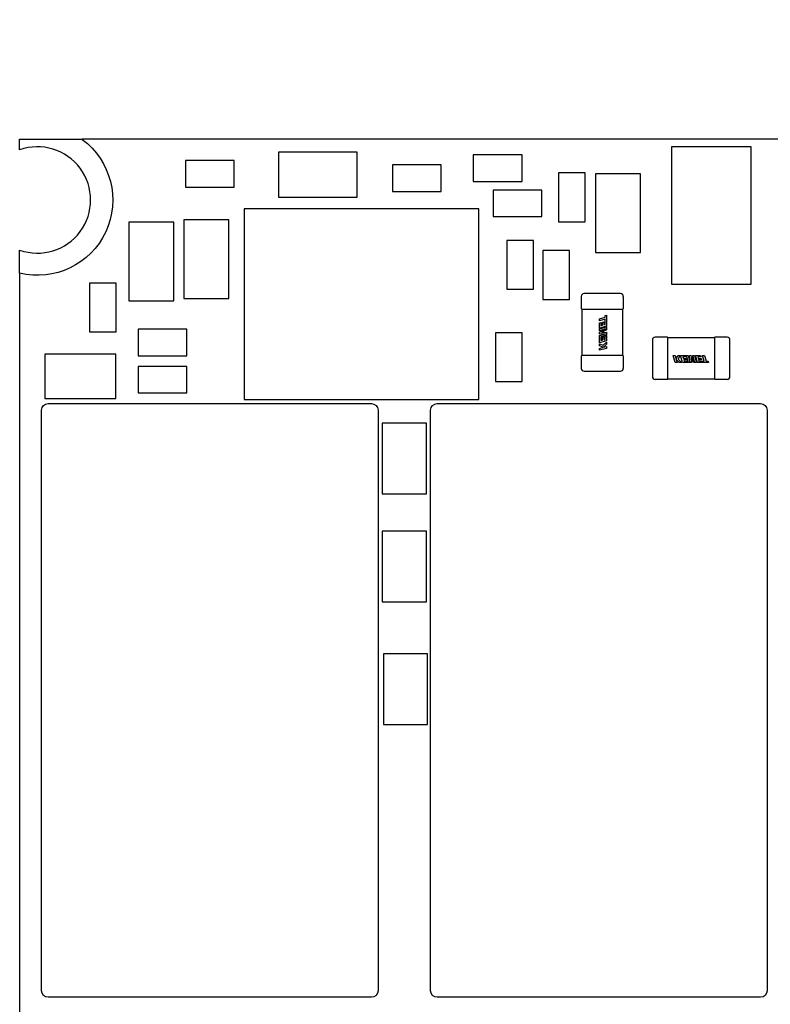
# Model space of a CAD drawing. Header units: millimetres. Extents: x 4 to 585, y 130 to 416.
# Tile 24 of 100: x 319 to 336, y 162 to 184. Entities that reach past the tile are written whole.
import ezdxf

# ---------------------------------------------------------------- set-up
doc = ezdxf.new("R2010")
doc.units = ezdxf.units.MM
doc.header["$LTSCALE"] = 0.75
doc.layers.add('Dimensions', color=7, linetype='Continuous', lineweight=13)
doc.layers.add('Visible', color=7, linetype='Continuous', lineweight=25)
doc.styles.get("Standard").update_dxf_attribs({"font": 'cour.ttf'})
doc.dimstyles.new('ISO-25', dxfattribs={"dimtxt": 2.5, "dimasz": 2.5, "dimexe": 1.5, "dimexo": 1.5, "dimgap": 1, "dimtad": 1, "dimdec": 1, "dimdsep": 46, "dimtxsty": 'Standard', "dimcen": 0, "dimclrd": 256, "dimclre": 256, "dimclrt": 256, "dimazin": 2, "dimtp": 0.1, "dimtm": 0.1, "dimtfac": 0.72, "dimtdec": 1, "dimtmove": 0, "dimatfit": 3, "dimfxl": 1, "dimarcsym": 0})

# ---------------------------------------------------------------- blocks, each defined once
blk = doc.blocks.new('*D66')
at = {"layer": 'Defpoints', "color": 0, "transparency": 16777216}
for p in [(365.906998, 168.828999), (374.653969, 168.828999)]:
    blk.add_point(p, dxfattribs=at)
at = {"layer": 'Dimensions', "lineweight": -2, "transparency": 16777216}
blk.add_line((367.406998, 168.828999), (385.303542, 168.828999), dxfattribs=at)
at = {"layer": 'Dimensions', "transparency": 16777216, "insert": (380.478756, 171.233913), "char_height": 2.5, "attachment_point": 5}
blk.add_mtext('20.1', dxfattribs=at)
blk = doc.blocks.new('*D67')
at = {"layer": 'Defpoints', "color": 0, "transparency": 16777216}
for p in [(365.906998, 184.577273), (365.906998, 168.828999)]:
    blk.add_point(p, dxfattribs=at)
at = {"layer": 'Dimensions', "lineweight": -2, "transparency": 16777216}
blk.add_line((365.906998, 170.328999), (365.906998, 195.096504), dxfattribs=at)
at = {"layer": 'Dimensions', "transparency": 16777216, "insert": (363.502084, 190.336888), "char_height": 2.5, "attachment_point": 5, "rotation": 90}
blk.add_mtext('46.7', dxfattribs=at)
blk = doc.blocks.new('*D68')
at = {"layer": 'Defpoints', "color": 0, "transparency": 16777216}
for p in [(352.154398, 184.577273), (352.154398, 178.958599)]:
    blk.add_point(p, dxfattribs=at)
at = {"layer": 'Dimensions', "lineweight": -2, "transparency": 16777216}
blk.add_line((352.154398, 180.458599), (352.154398, 189.976846), dxfattribs=at)
at = {"layer": 'Dimensions', "transparency": 16777216, "insert": (349.749484, 187.777059), "char_height": 2.5, "attachment_point": 5, "rotation": 90}
blk.add_mtext('33', dxfattribs=at)
blk = doc.blocks.new('*D69')
at = {"layer": 'Defpoints', "color": 0, "transparency": 16777216}
for p in [(352.154398, 178.958599), (374.653969, 178.958599)]:
    blk.add_point(p, dxfattribs=at)
at = {"layer": 'Dimensions', "lineweight": -2, "transparency": 16777216}
blk.add_line((353.654398, 178.958599), (385.305679, 178.958599), dxfattribs=at)
at = {"layer": 'Dimensions', "transparency": 16777216, "insert": (380.479824, 181.363513), "char_height": 2.5, "attachment_point": 5}
blk.add_mtext('30.3', dxfattribs=at)

msp = doc.modelspace()

# ---------------------------------------------------------------- linework, layer by layer
at = {"layer": 'Visible'}
for p, q in [((319.196, 181.187, 1.561), (320.608, 181.187, 1.561)), ((319.196, 180.949, 1.561), (319.196, 181.187, 1.561)), ((368.196, 181.187, 1.529), (320.608, 181.187, 1.529)), ((326.816, 180.894, 2.505), (325.038, 180.894, 2.505)), ((325.038, 180.894, 2.505), (325.038, 179.878, 2.505)), ((326.816, 179.878, 2.505), (326.816, 180.894, 2.505)), ((335.717, 181.021, 3.005), (333.917, 181.021, 3.005)), ((333.917, 181.021, 3.005), (333.917, 177.921, 3.005)), ((335.717, 177.921, 3.005), (335.717, 181.021, 3.005)), ((324.039, 180.711, 2.105), (322.939, 180.711, 2.105)), ((322.939, 180.711, 2.105), (322.939, 180.111, 2.105)), ((324.039, 180.111, 2.105), (324.039, 180.711, 2.105)), ((330.541, 180.838, 2.105), (329.441, 180.838, 2.105)), ((329.441, 180.838, 2.105), (329.441, 180.238, 2.105)), ((330.541, 180.238, 2.105), (330.541, 180.838, 2.105)), ((328.713, 180.61, 2.105), (327.613, 180.61, 2.105)), ((327.613, 180.61, 2.105), (327.613, 180.01, 2.105)), ((328.713, 180.01, 2.105), (328.713, 180.61, 2.105)), ((329.441, 180.238, 2.105), (330.541, 180.238, 2.105)), ((331.968, 180.428, 2.105), (331.368, 180.428, 2.105)), ((331.368, 180.428, 2.105), (331.368, 179.328, 2.105)), ((331.968, 179.328, 2.105), (331.968, 180.428, 2.105)), ((333.217, 180.411, 2.505), (332.201, 180.411, 2.505)), ((332.201, 180.411, 2.505), (332.201, 178.633, 2.505)), ((333.217, 178.633, 2.505), (333.217, 180.411, 2.505)), ((322.939, 180.111, 2.105), (324.039, 180.111, 2.105)), ((327.613, 180.01, 2.105), (328.713, 180.01, 2.105)), ((330.988, 180.043, 2.105), (329.888, 180.043, 2.105)), ((329.888, 180.043, 2.105), (329.888, 179.443, 2.105)), ((330.988, 179.443, 2.105), (330.988, 180.043, 2.105)), ((325.038, 179.878, 2.505), (326.816, 179.878, 2.505)), ((329.568, 179.615, 2.555), (324.268, 179.615, 2.555)), ((324.268, 179.615, 2.555), (324.268, 175.315, 2.555)), ((329.568, 175.315, 2.555), (329.568, 179.615, 2.555)), ((323.921, 179.37, 2.505), (322.905, 179.37, 2.505)), ((322.905, 179.37, 2.505), (322.905, 177.592, 2.505)), ((323.921, 177.592, 2.505), (323.921, 179.37, 2.505)), ((329.888, 179.443, 2.105), (330.988, 179.443, 2.105)), ((331.368, 179.328, 2.105), (331.968, 179.328, 2.105)), ((322.676, 179.319, 2.505), (321.66, 179.319, 2.505)), ((321.66, 179.319, 2.505), (321.66, 177.541, 2.505)), ((322.676, 177.541, 2.505), (322.676, 179.319, 2.505)), ((330.799, 178.904, 2.105), (330.199, 178.904, 2.105)), ((330.199, 178.904, 2.105), (330.199, 177.804, 2.105)), ((330.799, 177.804, 2.105), (330.799, 178.904, 2.105)), ((319.196, 178.167, 1.561), (319.196, 178.688, 1.561)), ((331.612, 178.675, 2.105), (331.012, 178.675, 2.105)), ((331.012, 178.675, 2.105), (331.012, 177.575, 2.105)), ((331.612, 177.575, 2.105), (331.612, 178.675, 2.105)), ((332.201, 178.633, 2.505), (333.217, 178.633, 2.505)), ((319.196, 178.167, 1.529), (319.196, 148.687, 1.529)), ((321.376, 177.939, 2.105), (320.776, 177.939, 2.105)), ((320.776, 177.939, 2.105), (320.776, 176.839, 2.105)), ((321.376, 176.839, 2.105), (321.376, 177.939, 2.105)), ((330.199, 177.804, 2.105), (330.799, 177.804, 2.105)), ((333.917, 177.921, 3.005), (335.717, 177.921, 3.005)), ((322.905, 177.592, 2.505), (323.921, 177.592, 2.505)), ((331.012, 177.575, 2.105), (331.612, 177.575, 2.105)), ((331.879, 177.642, 2.363), (331.879, 177.367, 2.363)), ((332.766, 177.705, 2.363), (331.941, 177.705, 2.363)), ((332.829, 177.367, 2.363), (332.829, 177.642, 2.363)), ((321.66, 177.541, 2.505), (322.676, 177.541, 2.505)), ((331.89, 177.355, 2.351), (331.89, 176.305, 2.351)), ((331.952, 177.355, 2.414), (332.755, 177.355, 2.414)), ((332.818, 176.305, 2.351), (332.818, 177.355, 2.351)), ((332.29, 177.134, 2.416), (332.415, 177.17, 2.416)), ((332.29, 177.089, 2.416), (332.29, 177.134, 2.416)), ((332.415, 177.126, 2.416), (332.29, 177.089, 2.416)), ((332.415, 177.213, 2.416), (332.446, 177.221, 2.416)), ((332.415, 177.17, 2.416), (332.415, 177.213, 2.416)), ((332.416, 177.078, 2.416), (332.415, 177.126, 2.416)), ((332.446, 177.221, 2.416), (332.446, 176.971, 2.416)), ((322.972, 176.901, 2.105), (321.872, 176.901, 2.105)), ((321.872, 176.901, 2.105), (321.872, 176.301, 2.105)), ((322.972, 176.301, 2.105), (322.972, 176.901, 2.105)), ((332.29, 177.044, 2.416), (332.319, 177.052, 2.416)), ((332.29, 176.926, 2.416), (332.29, 177.044, 2.416)), ((332.446, 176.971, 2.416), (332.29, 176.926, 2.416)), ((332.29, 176.907, 2.416), (332.446, 176.952, 2.416)), ((332.429, 176.908, 2.416), (332.29, 176.868, 2.416)), ((332.29, 176.834, 2.416), (332.429, 176.908, 2.416)), ((332.29, 176.868, 2.416), (332.29, 176.907, 2.416)), ((332.319, 177.052, 2.416), (332.319, 176.979, 2.416)), ((332.319, 176.979, 2.416), (332.358, 176.99, 2.416)), ((332.446, 176.884, 2.416), (332.334, 176.827, 2.416)), ((332.358, 177.057, 2.416), (332.387, 177.065, 2.416)), ((332.358, 176.99, 2.416), (332.358, 177.057, 2.416)), ((332.387, 177.065, 2.416), (332.387, 176.998, 2.416)), ((332.387, 176.998, 2.416), (332.416, 177.007, 2.416)), ((332.416, 177.007, 2.416), (332.416, 177.078, 2.416)), ((332.446, 176.952, 2.416), (332.446, 176.884, 2.416)), ((320.776, 176.839, 2.105), (321.376, 176.839, 2.105)), ((330.545, 176.821, 2.105), (329.945, 176.821, 2.105)), ((329.945, 176.821, 2.105), (329.945, 175.721, 2.105)), ((330.545, 175.721, 2.105), (330.545, 176.821, 2.105)), ((332.29, 176.792, 2.416), (332.29, 176.834, 2.416)), ((332.428, 176.8, 2.416), (332.29, 176.792, 2.416)), ((332.29, 176.76, 2.416), (332.428, 176.8, 2.416)), ((332.29, 176.592, 2.416), (332.29, 176.76, 2.416)), ((332.446, 176.768, 2.416), (332.319, 176.732, 2.416)), ((332.319, 176.732, 2.416), (332.319, 176.645, 2.416)), ((332.319, 176.645, 2.416), (332.358, 176.656, 2.416)), ((332.334, 176.827, 2.416), (332.446, 176.834, 2.416)), ((332.358, 176.723, 2.416), (332.387, 176.731, 2.416)), ((332.358, 176.656, 2.416), (332.358, 176.723, 2.416)), ((332.387, 176.731, 2.416), (332.387, 176.664, 2.416)), ((332.387, 176.664, 2.416), (332.416, 176.673, 2.416)), ((332.416, 176.744, 2.416), (332.446, 176.752, 2.416)), ((332.416, 176.673, 2.416), (332.416, 176.744, 2.416)), ((332.446, 176.834, 2.416), (332.446, 176.768, 2.416)), ((332.446, 176.752, 2.416), (332.446, 176.637, 2.416)), ((333.485, 176.658, 2.363), (333.485, 175.833, 2.363)), ((333.823, 176.721, 2.363), (333.548, 176.721, 2.363)), ((334.885, 176.71, 2.351), (333.835, 176.71, 2.351)), ((335.173, 176.721, 2.363), (334.897, 176.721, 2.363)), ((335.235, 175.833, 2.363), (335.235, 176.658, 2.363)), ((332.446, 176.637, 2.416), (332.29, 176.592, 2.416)), ((332.29, 176.575, 2.416), (332.374, 176.54, 2.416)), ((332.29, 176.527, 2.416), (332.29, 176.575, 2.416)), ((332.374, 176.493, 2.416), (332.29, 176.527, 2.416)), ((332.29, 176.469, 2.416), (332.374, 176.493, 2.416)), ((332.446, 176.47, 2.416), (332.29, 176.425, 2.416)), ((332.29, 176.425, 2.416), (332.29, 176.469, 2.416)), ((332.374, 176.54, 2.416), (332.446, 176.613, 2.416)), ((332.446, 176.561, 2.416), (332.379, 176.495, 2.416)), ((332.379, 176.495, 2.416), (332.446, 176.514, 2.416)), ((332.446, 176.613, 2.416), (332.446, 176.561, 2.416)), ((332.446, 176.514, 2.416), (332.446, 176.47, 2.416)), ((333.835, 175.844, 2.414), (333.835, 176.647, 2.414)), ((334.885, 176.647, 2.414), (334.885, 175.844, 2.414)), ((321.368, 176.339, 1.955), (319.768, 176.339, 1.955)), ((319.768, 176.339, 1.955), (319.768, 175.339, 1.955)), ((321.368, 175.339, 1.955), (321.368, 176.339, 1.955)), ((321.872, 176.301, 2.105), (322.972, 176.301, 2.105)), ((331.879, 176.293, 2.363), (331.879, 176.017, 2.363)), ((332.755, 176.305, 2.414), (331.952, 176.305, 2.414)), ((332.829, 176.017, 2.363), (332.829, 176.293, 2.363)), ((334, 176.154, 2.416), (333.955, 176.31, 2.416)), ((333.955, 176.31, 2.416), (334, 176.31, 2.416)), ((334, 176.31, 2.416), (334.024, 176.225, 2.416)), ((334.024, 176.225, 2.416), (334.058, 176.31, 2.416)), ((334.025, 176.22, 2.416), (334.044, 176.154, 2.416)), ((334.092, 176.154, 2.416), (334.025, 176.22, 2.416)), ((334.058, 176.31, 2.416), (334.105, 176.31, 2.416)), ((334.105, 176.31, 2.416), (334.07, 176.225, 2.416)), ((334.07, 176.225, 2.416), (334.143, 176.154, 2.416)), ((334.123, 176.31, 2.416), (334.291, 176.31, 2.416)), ((334.168, 176.154, 2.416), (334.123, 176.31, 2.416)), ((334.176, 176.28, 2.416), (334.187, 176.241, 2.416)), ((334.262, 176.28, 2.416), (334.176, 176.28, 2.416)), ((334.187, 176.241, 2.416), (334.254, 176.241, 2.416)), ((334.195, 176.212, 2.416), (334.203, 176.183, 2.416)), ((334.262, 176.212, 2.416), (334.195, 176.212, 2.416)), ((334.254, 176.241, 2.416), (334.262, 176.212, 2.416)), ((334.298, 176.154, 2.416), (334.262, 176.28, 2.416)), ((334.291, 176.31, 2.416), (334.331, 176.171, 2.416)), ((334.323, 176.31, 2.416), (334.364, 176.31, 2.416)), ((334.331, 176.171, 2.416), (334.323, 176.31, 2.416)), ((334.357, 176.265, 2.416), (334.365, 176.154, 2.416)), ((334.414, 176.154, 2.416), (334.357, 176.265, 2.416)), ((334.364, 176.31, 2.416), (334.438, 176.17, 2.416)), ((334.398, 176.31, 2.416), (334.438, 176.31, 2.416)), ((334.438, 176.17, 2.416), (334.398, 176.31, 2.416)), ((334.438, 176.31, 2.416), (334.483, 176.154, 2.416)), ((334.456, 176.31, 2.416), (334.574, 176.31, 2.416)), ((334.501, 176.154, 2.416), (334.456, 176.31, 2.416)), ((334.509, 176.28, 2.416), (334.52, 176.241, 2.416)), ((334.583, 176.28, 2.416), (334.509, 176.28, 2.416)), ((334.52, 176.241, 2.416), (334.587, 176.241, 2.416)), ((334.529, 176.212, 2.416), (334.537, 176.183, 2.416)), ((334.596, 176.212, 2.416), (334.529, 176.212, 2.416)), ((334.574, 176.31, 2.416), (334.583, 176.28, 2.416)), ((334.587, 176.241, 2.416), (334.596, 176.212, 2.416)), ((334.62, 176.31, 2.416), (334.664, 176.31, 2.416)), ((334.656, 176.184, 2.416), (334.62, 176.31, 2.416)), ((334.664, 176.31, 2.416), (334.7, 176.184, 2.416)), ((322.972, 176.063, 2.105), (321.872, 176.063, 2.105)), ((321.872, 176.063, 2.105), (321.872, 175.463, 2.105)), ((322.972, 175.463, 2.105), (322.972, 176.063, 2.105)), ((334.044, 176.154, 2.416), (334, 176.154, 2.416)), ((334.143, 176.154, 2.416), (334.092, 176.154, 2.416)), ((334.283, 176.154, 2.416), (334.168, 176.154, 2.416)), ((334.203, 176.183, 2.416), (334.274, 176.183, 2.416)), ((334.274, 176.183, 2.416), (334.283, 176.154, 2.416)), ((334.365, 176.154, 2.416), (334.298, 176.154, 2.416)), ((334.483, 176.154, 2.416), (334.414, 176.154, 2.416)), ((334.752, 176.154, 2.416), (334.501, 176.154, 2.416)), ((334.537, 176.183, 2.416), (334.609, 176.184, 2.416)), ((334.609, 176.184, 2.416), (334.656, 176.184, 2.416)), ((334.7, 176.184, 2.416), (334.743, 176.184, 2.416)), ((334.743, 176.184, 2.416), (334.752, 176.154, 2.416)), ((331.941, 175.955, 2.363), (332.766, 175.955, 2.363)), ((333.548, 175.771, 2.363), (333.823, 175.771, 2.363)), ((333.835, 175.782, 2.351), (334.885, 175.782, 2.351)), ((334.897, 175.771, 2.363), (335.173, 175.771, 2.363)), ((329.945, 175.721, 2.105), (330.545, 175.721, 2.105)), ((319.768, 175.339, 1.955), (321.368, 175.339, 1.955)), ((321.872, 175.463, 2.105), (322.972, 175.463, 2.105)), ((319.839, 175.224, 2.505), (327.139, 175.224, 2.505)), ((324.268, 175.315, 2.555), (329.568, 175.315, 2.555)), ((328.627, 175.224, 2.505), (335.927, 175.224, 2.505)), ((319.689, 161.974, 2.505), (319.689, 175.074, 2.505)), ((327.289, 175.074, 2.505), (327.289, 161.974, 2.505)), ((328.477, 161.974, 2.505), (328.477, 175.074, 2.505)), ((336.077, 175.074, 2.505), (336.077, 161.974, 2.505)), ((328.383, 174.785, 1.955), (327.383, 174.785, 1.955)), ((327.383, 174.785, 1.955), (327.383, 173.185, 1.955)), ((328.383, 173.185, 1.955), (328.383, 174.785, 1.955)), ((327.383, 173.185, 1.955), (328.383, 173.185, 1.955)), ((328.383, 172.347, 1.955), (327.383, 172.347, 1.955)), ((327.383, 172.347, 1.955), (327.383, 170.747, 1.955)), ((328.383, 170.747, 1.955), (328.383, 172.347, 1.955)), ((327.383, 170.747, 1.955), (328.383, 170.747, 1.955)), ((328.409, 169.578, 1.955), (327.409, 169.578, 1.955)), ((327.409, 169.578, 1.955), (327.409, 167.978, 1.955)), ((328.409, 167.978, 1.955), (328.409, 169.578, 1.955)), ((327.409, 167.978, 1.955), (328.409, 167.978, 1.955)), ((327.139, 161.824, 2.505), (319.839, 161.824, 2.505)), ((335.927, 161.824, 2.505), (328.627, 161.824, 2.505))]:
    msp.add_line(p, q, dxfattribs=at)
at = {"layer": 'Visible', "extrusion": (0, 0, -1)}
for centre, radius, start, end in [((-319.599, 179.818, -1.561), 1.7, 126.4068, 283.713), ((-319.839, 175.074, -2.505), 0.15, 0, 90), ((-327.139, 175.074, -2.505), 0.15, 90, 180), ((-328.627, 175.074, -2.505), 0.15, 0, 90), ((-335.927, 175.074, -2.505), 0.15, 90, 180), ((-319.839, 161.974, -2.505), 0.15, 270, 0), ((-327.139, 161.974, -2.505), 0.15, 180, 270), ((-328.627, 161.974, -2.505), 0.15, 270, 0), ((-335.927, 161.974, -2.505), 0.15, 180, 270)]:
    msp.add_arc(centre, radius, start, end, dxfattribs=at)
at = {"layer": 'Visible'}
for centre, radius, start, end in [((319.599, 179.818, 1.561), 1.2, 250.3768, 109.6232), ((331.941, 177.642, 2.363), 0.0625, 90, 180), ((332.766, 177.642, 2.363), 0.0625, 0, 90), ((331.891, 177.367, 2.363), 0.012, 180, 269.8836), ((333.548, 176.658, 2.363), 0.0625, 90, 180), ((334.897, 176.709, 2.363), 0.012, 90, 179.8836), ((335.173, 176.658, 2.363), 0.0625, 0, 90), ((332.817, 176.293, 2.363), 0.012, 0, 89.8836), ((331.941, 176.017, 2.363), 0.0625, 180, 270), ((332.766, 176.017, 2.363), 0.0625, 270, 0), ((333.548, 175.833, 2.363), 0.0625, 180, 270), ((333.823, 175.783, 2.363), 0.012, 270, 359.8836), ((335.173, 175.833, 2.363), 0.0625, 270, 0)]:
    msp.add_arc(centre, radius, start, end, dxfattribs=at)
at = {"layer": 'Visible', "extrusion": (0, 1, 0)}
for centre, radius, start, end in [((-331.941, 2.363, 177.355), 0.0505, 0.1549, 89.8451), ((-332.766, 2.363, 177.355), 0.0505, 90.1549, 179.8451), ((-331.952, 2.352, 176.305), 0.0625, 79.736, 79.8631), ((-332.755, 2.352, 176.305), 0.0625, 100.1369, 100.264), ((-332.755, 2.352, 176.305), 0.0625, 169.736, 169.8631)]:
    msp.add_arc(centre, radius, start, end, dxfattribs=at)
at = {"layer": 'Visible', "extrusion": (0, -1, 0)}
for centre, radius, start, end in [((331.952, 2.352, -177.355), 0.0625, 169.736, 169.8631), ((331.952, 2.352, -177.355), 0.0625, 100.1369, 100.264), ((332.755, 2.352, -177.355), 0.0625, 79.736, 79.8631), ((331.941, 2.363, -176.305), 0.0505, 90.1549, 179.8451), ((332.766, 2.363, -176.305), 0.0505, 0.1549, 89.8451)]:
    msp.add_arc(centre, radius, start, end, dxfattribs=at)
at = {"layer": 'Visible', "extrusion": (5.1033e-12, 0, -1)}
for centre, start, end in [((-332.817, 177.367, -2.363), 180, 269.9248), ((-331.891, 176.293, -2.363), 0, 89.9248)]:
    msp.add_arc(centre, 0.012, start, end, dxfattribs=at)
at = {"layer": 'Visible', "extrusion": (0, -5.1033e-12, -1)}
for centre, start, end in [((-333.823, 176.709, -2.363), 90, 179.9248), ((-334.897, 175.783, -2.363), 270, 359.9248)]:
    msp.add_arc(centre, 0.012, start, end, dxfattribs=at)
at = {"layer": 'Visible', "extrusion": (-1, 0, 0)}
for centre, radius, start, end in [((-176.658, 2.363, -333.835), 0.0505, 90.1549, 179.8451), ((-176.647, 2.352, -334.885), 0.0625, 169.736, 169.8631), ((-176.647, 2.352, -334.885), 0.0625, 100.1369, 100.264), ((-175.833, 2.363, -333.835), 0.0505, 0.1549, 89.8451), ((-175.844, 2.352, -334.885), 0.0625, 79.736, 79.8631)]:
    msp.add_arc(centre, radius, start, end, dxfattribs=at)
at = {"layer": 'Visible', "extrusion": (1, 0, 0)}
for centre, radius, start, end in [((176.647, 2.352, 333.835), 0.0625, 79.736, 79.8631), ((176.658, 2.363, 334.885), 0.0505, 0.1549, 89.8451), ((175.844, 2.352, 333.835), 0.0625, 100.1369, 100.264), ((175.844, 2.352, 333.835), 0.0625, 169.736, 169.8631), ((175.833, 2.363, 334.885), 0.0505, 90.1549, 179.8451)]:
    msp.add_arc(centre, radius, start, end, dxfattribs=at)
at = {"layer": 'Visible'}
for points in [[(331.941, 177.355, 2.413), (331.945, 177.355, 2.414), (331.949, 177.355, 2.414), (331.952, 177.355, 2.414)], [(332.755, 177.355, 2.414), (332.759, 177.355, 2.414), (332.762, 177.355, 2.414), (332.766, 177.355, 2.413)], [(333.835, 176.647, 2.414), (333.835, 176.651, 2.414), (333.835, 176.654, 2.414), (333.835, 176.658, 2.413)], [(334.885, 176.658, 2.413), (334.885, 176.654, 2.414), (334.885, 176.651, 2.414), (334.885, 176.647, 2.414)], [(331.952, 176.305, 2.414), (331.949, 176.305, 2.414), (331.945, 176.305, 2.414), (331.941, 176.305, 2.413)], [(332.766, 176.305, 2.413), (332.762, 176.305, 2.414), (332.759, 176.305, 2.414), (332.755, 176.305, 2.414)], [(333.835, 175.833, 2.413), (333.835, 175.837, 2.414), (333.835, 175.841, 2.414), (333.835, 175.844, 2.414)], [(334.885, 175.844, 2.414), (334.885, 175.841, 2.414), (334.885, 175.837, 2.414), (334.885, 175.833, 2.413)]]:
    msp.add_open_spline(points, degree=3, dxfattribs=at)

# ---------------------------------------------------------------- dimensions: what is measured, and where the dimension line sits
at = {"layer": 'Dimensions'}
for feature_location, offset, dtype, picture, middle in [((365.907, 168.829), (0, 15.748), 1, '*D67', (363.502, 190.337)), ((352.154, 178.959), (0, 5.619), 1, '*D68', (349.749, 187.777)), ((352.154, 178.959), (22.5, 0), 0, '*D69', (380.48, 181.364)), ((365.907, 168.829), (8.747, 0), 0, '*D66', (380.479, 171.234))]:
    dim = msp.add_ordinate_dim(feature_location=feature_location, offset=offset, dtype=dtype, origin=(319.196, 148.687), dimstyle='ISO-25', override={"dimlfac": 1}, dxfattribs=at)
    dim.commit()
    dim.dimension.update_dxf_attribs({"geometry": picture, "text_midpoint": middle})

doc.saveas('drawing.dxf')
